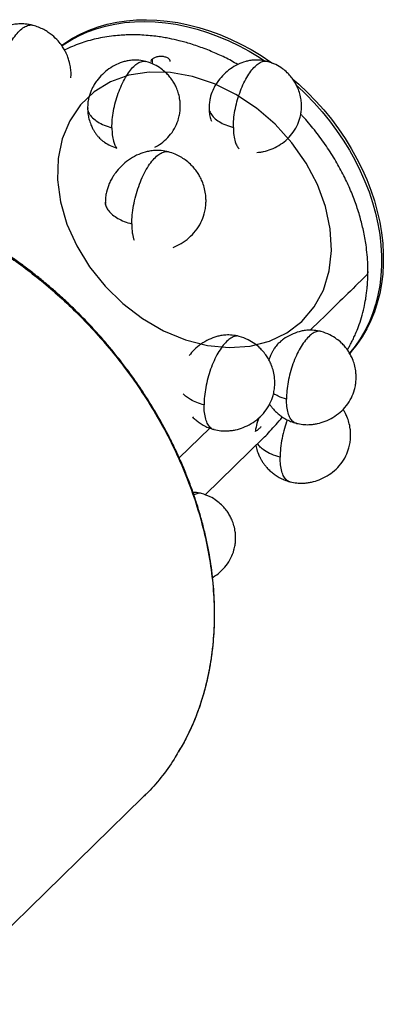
# Paper-space layout '_Trimétrica' of a CAD drawing. Header units: millimetres. Extents: x -414 to 138, y -368 to 179.
# Tile 5 of 5: x -51 to 138, y -333 to 179. Entities that reach past the tile are written whole.
import ezdxf

# ---------------------------------------------------------------- set-up
doc = ezdxf.new("R2010")
doc.units = ezdxf.units.MM

psp = doc.layouts.new('_Trimétrica')

# ---------------------------------------------------------------- linework, layer by layer
at = {"color": 7, "linetype": 'Continuous', "lineweight": 25}
for p, q in [((18.33, 158.47), (18.33, 156.08)), ((-5.97, 83.22), (-5.9, 82.42)), ((48.3, -33.38), (32.4, -48.9)), ((45.84, -68.1), (76.62, -38.06)), ((-96.75, -333.04), (13.39, -225.54))]:
    psp.add_line(p, q, dxfattribs=at)
at = {"color": 7, "linetype": 'Continuous', "lineweight": 25, "flags": 128}
for points in [[(-28.74, 165.64), (-27.07, 166.82), (-23.04, 169.36), (-18.8, 171.62), (-14.38, 173.59), (-9.77, 175.27), (-5, 176.64), (-0.09, 177.71), (4.96, 178.46), (10.13, 178.91), (15.39, 179.04), (20.74, 178.86), (26.15, 178.36), (31.61, 177.56), (37.11, 176.44), (42.61, 175.02), (48.11, 173.3), (53.59, 171.28), (59.03, 168.98), (64.41, 166.39), (69.72, 163.53), (74.94, 160.41), (80.05, 157.03), (80.9, 156.43)], [(-28.61, 165.49), (-28, 165.91), (-23.97, 168.45), (-19.74, 170.71), (-15.31, 172.68), (-10.71, 174.36), (-5.94, 175.73), (-1.02, 176.8), (4.03, 177.55), (9.19, 178), (14.46, 178.13), (19.81, 177.95), (25.22, 177.45), (30.68, 176.65), (36.17, 175.53), (41.68, 174.11), (47.18, 172.39), (52.66, 170.37), (58.1, 168.07), (63.48, 165.48), (68.79, 162.62), (74.01, 159.49), (76.77, 157.71)], [(91.49, 148.19), (94.57, 145.48), (99.08, 141.2), (103.42, 136.73), (107.55, 132.08), (111.47, 127.27), (115.17, 122.31), (118.63, 117.22), (121.84, 112.01), (124.79, 106.7), (127.48, 101.31), (129.88, 95.86), (132.01, 90.36), (133.84, 84.83), (135.38, 79.29), (136.62, 73.75), (137.55, 68.24), (138.17, 62.77), (138.48, 57.35), (138.48, 52.02), (138.17, 46.78), (137.55, 41.64), (136.62, 36.64), (135.38, 31.77), (133.84, 27.06), (132.01, 22.53), (129.88, 18.19), (127.48, 14.04), (124.79, 10.11), (121.84, 6.41), (121.02, 5.48)], [(93.51, 144.68), (93.63, 144.57), (98.15, 140.29), (102.48, 135.82), (106.62, 131.17), (110.54, 126.36), (114.23, 121.4), (117.69, 116.31), (120.9, 111.1), (123.86, 105.79), (126.54, 100.4), (128.95, 94.95), (131.08, 89.45), (132.91, 83.92), (134.45, 78.38), (135.68, 72.84), (136.62, 67.33), (137.24, 61.86), (137.55, 56.44), (137.55, 51.11), (137.24, 45.86), (136.62, 40.73), (135.68, 35.72), (134.45, 30.86), (132.91, 26.15), (131.08, 21.62), (128.95, 17.27), (126.54, 13.13), (123.86, 9.2), (120.95, 5.56)]]:
    psp.add_lwpolyline(points, dxfattribs=at)
at = {"color": 7, "linetype": 'Continuous', "flags": 128}
psp.add_lwpolyline([(108.46, 81.88), (104.24, 93.36), (98.36, 104.5), (90.97, 115.02), (82.27, 124.63), (72.49, 133.09), (61.87, 140.18), (50.69, 145.72), (39.25, 149.56), (27.83, 151.61), (16.74, 151.8), (6.25, 150.15), (-3.35, 146.68), (-11.83, 141.48), (-18.95, 134.71), (-24.54, 126.52), (-28.44, 117.13), (-30.57, 106.78), (-30.87, 95.75), (-29.31, 84.31), (-25.96, 72.77), (-20.89, 61.42), (-14.24, 50.55), (-6.17, 40.46), (3.1, 31.39), (13.34, 23.59), (24.27, 17.25), (35.62, 12.55), (47.09, 9.6), (58.38, 8.47), (69.2, 9.21), (79.28, 11.78), (88.35, 16.12), (96.17, 22.13), (102.55, 29.64), (107.31, 38.45), (110.34, 48.35), (111.55, 59.08), (110.92, 70.35), (108.46, 81.88)], dxfattribs=at)
at = {"color": 7, "linetype": 'Continuous', "lineweight": 25}
for points, knots in [([(-43.67, 176.1), (-44.97, 176.38), (-47.4, 176.89), (-50.84, 176.92), (-53.69, 176.59), (-56.93, 175.86), (-60.74, 174.41), (-64.98, 171.88), (-68.74, 168.73), (-71.26, 165.85), (-72.92, 163.48), (-74.06, 161.6), (-75.48, 158.7), (-76.54, 155.46), (-77.14, 152.07), (-77.2, 150.24), (-77.23, 149.3)], [0, 0, 0, 0, 0.082073, 0.152613, 0.209067, 0.256712, 0.35583, 0.457862, 0.558179, 0.655056, 0.689909, 0.735036, 0.790007, 0.888128, 0.942772, 1, 1, 1, 1]), ([(-63.21, 137.92), (-63.16, 139.47), (-63.07, 142.58), (-62.34, 147.65), (-61.17, 152.79), (-59.6, 157.84), (-57.69, 162.6), (-55.51, 166.88), (-53.14, 170.5), (-50.68, 173.34), (-48.2, 175.35), (-45.86, 176.23), (-44.32, 176.44), (-43.66, 176.09), (-43.64, 176.08)], [0, 0, 0, 0, 0.090687, 0.181259, 0.271812, 0.362491, 0.45314, 0.543668, 0.634284, 0.724975, 0.815561, 0.906103, 0.996774, 1, 1, 1, 1]), ([(-23.92, 148.77), (-23.87, 149.57), (-23.77, 151.24), (-24.03, 153.9), (-24.52, 156.53), (-25.16, 158.67), (-25.78, 160.32), (-26.43, 161.79), (-27.33, 163.53), (-28.67, 165.68), (-30.72, 168.27), (-33.16, 170.61), (-35.73, 172.52), (-38.09, 173.94), (-40.74, 175.2), (-42.65, 175.79), (-43.63, 176.09)], [0, 0, 0, 0, 0.065707, 0.137542, 0.218645, 0.284239, 0.320744, 0.363418, 0.416644, 0.48164, 0.571033, 0.688762, 0.757997, 0.833499, 0.914502, 1, 1, 1, 1]), ([(62.8, 155.71), (61.7, 156.36), (58.36, 158.33), (52.54, 161.1), (45.51, 164.06), (38.75, 166.39), (32.68, 168.08), (27.96, 169.13), (24.23, 169.82), (20.93, 170.32), (17.15, 170.76), (13.32, 171.05), (9.87, 171.17), (7.16, 171.17), (4.7, 171.11), (1.78, 170.96), (-1.95, 170.63), (-6.3, 170.01), (-10.75, 169.13), (-15.03, 168.02), (-19.17, 166.7), (-23.21, 165.12), (-25.88, 163.95), (-27.19, 163.26), (-27.21, 163.25)], [0, 0, 0, 0, 0.037371, 0.113475, 0.190841, 0.265913, 0.330741, 0.385005, 0.41673, 0.450231, 0.490619, 0.537875, 0.573545, 0.602605, 0.626391, 0.65416, 0.698812, 0.750436, 0.801425, 0.851338, 0.900171, 0.948779, 0.999207, 1, 1, 1, 1]), ([(27.68, 157.28), (27.66, 157.55), (27.62, 158.17), (26.67, 159.04), (25.15, 159.7), (23.23, 159.98), (21.25, 159.84), (19.45, 159.32), (18.7, 158.75), (18.33, 158.47)], [0, 0, 0, 0, 0.114507, 0.261599, 0.408717, 0.555836, 0.702927, 0.851467, 1, 1, 1, 1]), ([(15.04, 157.33), (13.86, 157.58), (11.67, 158.04), (8.57, 158.06), (6, 157.77), (3.08, 157.11), (-0.37, 155.8), (-4.19, 153.51), (-7.59, 150.67), (-10.06, 147.84), (-11.98, 145), (-13.56, 141.96), (-14.62, 138.7), (-15.17, 135.64), (-15.22, 133.98), (-15.25, 133.14)], [0, 0, 0, 0, 0.082078, 0.152622, 0.209079, 0.256728, 0.355851, 0.457889, 0.558212, 0.655095, 0.711206, 0.789994, 0.888122, 0.942769, 1, 1, 1, 1]), ([(-2.59, 122.86), (-2.55, 124.27), (-2.47, 127.07), (-1.81, 131.65), (-0.76, 136.29), (0.67, 140.84), (2.39, 145.14), (4.35, 149), (6.5, 152.27), (8.72, 154.84), (10.95, 156.64), (13.06, 157.44), (14.45, 157.63), (15.05, 157.32), (15.07, 157.3)], [0, 0, 0, 0, 0.090687, 0.181258, 0.271811, 0.36249, 0.453138, 0.543666, 0.634281, 0.724972, 0.815557, 0.906099, 0.996769, 1, 1, 1, 1]), ([(19.69, 112.78), (20.17, 113), (22.01, 113.87), (24.86, 116.09), (28.1, 119.43), (30.58, 123.35), (32.01, 127.07), (32.68, 130.16), (32.94, 132.52), (32.98, 134.84), (32.76, 137.48), (32.16, 140.38), (31.2, 143.14), (30.07, 145.5), (28.79, 147.61), (27.26, 149.62), (25.33, 151.67), (22.83, 153.74), (19.37, 155.89), (16.58, 156.82), (15.07, 157.32)], [0, 0, 0, 0, 0.027144, 0.105054, 0.184898, 0.267224, 0.343931, 0.390196, 0.430651, 0.466332, 0.5104, 0.566841, 0.619618, 0.661157, 0.701945, 0.749616, 0.791646, 0.84743, 0.917471, 1, 1, 1, 1]), ([(17.82, 157.29), (17.8, 157.36), (17.68, 157.76), (18.04, 158.15), (18.33, 158.47)], [0, 0, 0, 0, 0.186494, 1, 1, 1, 1]), ([(78.12, 157.36), (76.94, 157.6), (74.76, 158.07), (71.66, 158.09), (69.1, 157.8), (66.19, 157.14), (62.75, 155.83), (58.94, 153.55), (55.55, 150.72), (53.08, 147.9), (51.17, 145.06), (49.6, 142.03), (48.54, 138.78), (47.99, 135.73), (47.94, 134.08), (47.91, 133.23)], [0, 0, 0, 0, 0.082078, 0.152622, 0.209079, 0.256728, 0.355851, 0.457889, 0.558212, 0.655095, 0.711206, 0.789994, 0.888122, 0.942769, 1, 1, 1, 1]), ([(60.53, 122.99), (60.57, 124.39), (60.66, 127.18), (61.31, 131.75), (62.36, 136.38), (63.78, 140.92), (65.5, 145.2), (67.46, 149.05), (69.6, 152.31), (71.81, 154.87), (74.04, 156.68), (76.14, 157.47), (77.53, 157.66), (78.12, 157.34), (78.14, 157.33)], [0, 0, 0, 0, 0.090687, 0.181258, 0.271811, 0.36249, 0.453138, 0.543666, 0.634281, 0.724972, 0.815557, 0.906099, 0.996769, 1, 1, 1, 1]), ([(72.81, 110.02), (73.3, 110.06), (74.46, 110.13), (76.95, 110.59), (80.32, 111.59), (84.25, 113.53), (87.92, 116.2), (91.13, 119.57), (93.62, 123.48), (95.04, 127.19), (95.71, 130.27), (95.97, 132.62), (96, 134.94), (95.79, 137.56), (95.19, 140.46), (94.23, 143.2), (93.11, 145.56), (91.83, 147.66), (90.31, 149.67), (88.37, 151.71), (85.88, 153.78), (82.44, 155.92), (79.65, 156.85), (78.15, 157.35)], [0, 0, 0, 0, 0.021783, 0.050865, 0.11109, 0.17606, 0.242045, 0.309667, 0.379391, 0.444357, 0.483539, 0.517802, 0.548022, 0.585344, 0.633145, 0.677844, 0.713024, 0.747568, 0.787942, 0.823539, 0.870784, 0.930103, 1, 1, 1, 1]), ([(47.91, 133.23), (47.95, 132.21), (48.04, 130.31), (48.47, 127.94), (48.93, 126.65), (49.09, 126.19)], [0, 0, 0, 0, 0.428987, 0.798553, 1, 1, 1, 1]), ([(48.02, 133.23), (47.99, 133.03), (47.83, 132.04), (48.67, 130.26), (50.39, 128.02), (53.07, 125.99), (56.45, 124.25), (59.17, 123.41), (60.53, 122.99)], [0, 0, 0, 0, 0.04781, 0.233864, 0.423697, 0.615459, 0.807607, 1, 1, 1, 1]), ([(-15.25, 133.14), (-15.21, 132.11), (-15.13, 130.2), (-14.54, 127.28), (-13.7, 124.75), (-12.73, 122.66), (-11.84, 121.08), (-10.9, 119.69), (-10.09, 118.6), (-9.57, 118.03), (-9.44, 117.89)], [0, 0, 0, 0, 0.18498, 0.344338, 0.532907, 0.66107, 0.75628, 0.861856, 0.964977, 1, 1, 1, 1]), ([(-15.14, 133.13), (-15.17, 132.93), (-15.33, 131.94), (-14.49, 130.15), (-12.76, 127.91), (-10.07, 125.88), (-6.69, 124.13), (-3.96, 123.29), (-2.59, 122.86)], [0, 0, 0, 0, 0.0478101, 0.2338643, 0.423697, 0.615459, 0.8076066, 1, 1, 1, 1]), ([(130.47, 48.1), (130.46, 49.3), (130.44, 52.19), (130.13, 56.78), (129.44, 62.68), (128.27, 69.23), (126.44, 76.55), (124.1, 83.84), (121.14, 91.32), (117.55, 98.93), (113.26, 106.62), (108.31, 114.29), (102.69, 121.73), (98.41, 126.92), (95.89, 129.48), (95.56, 129.81)], [0, 0, 0, 0, 0.042929, 0.10315, 0.162223, 0.249928, 0.331421, 0.41761, 0.505335, 0.596379, 0.690747, 0.788357, 0.886928, 0.98546, 1, 1, 1, 1]), ([(60.53, 122.99), (60.58, 121.6), (60.67, 118.82), (61.36, 115.67), (62.3, 113.32), (63.09, 112.35), (63.48, 111.87)], [0, 0, 0, 0, 0.280124, 0.55986, 0.779795, 1, 1, 1, 1]), ([(-9.39, 117.94), (-9.15, 117.62), (-8.67, 116.99), (-7.59, 116.11), (-5.98, 114.95), (-3.57, 113.58), (-1.25, 112.7), (-0.1, 112.26)], [0, 0, 0, 0, 0.14006, 0.281202, 0.4168, 0.708116, 1, 1, 1, 1]), ([(-2.59, 122.86), (-2.56, 121.58), (-2.48, 119.03), (-1.9, 116.06), (-1.1, 113.77), (-0.43, 112.76), (-0.1, 112.26)], [0, 0, 0, 0, 0.280166, 0.559993, 0.779874, 1, 1, 1, 1]), ([(26.87, 110.26), (25.59, 110.53), (23.21, 111.04), (19.84, 111.06), (17.05, 110.74), (13.87, 110.03), (10.14, 108.61), (5.98, 106.12), (2.3, 103.03), (-0.17, 100.22), (-1.8, 97.89), (-2.92, 96.05), (-4.31, 93.21), (-5.35, 90.03), (-5.94, 86.71), (-6, 84.91), (-6.03, 83.99)], [0, 0, 0, 0, 0.082073, 0.152613, 0.209067, 0.256712, 0.35583, 0.457862, 0.558179, 0.655056, 0.689909, 0.735036, 0.790007, 0.888128, 0.942772, 1, 1, 1, 1]), ([(7.72, 72.84), (7.76, 74.36), (7.85, 77.4), (8.57, 82.38), (9.71, 87.42), (11.26, 92.36), (13.12, 97.03), (15.26, 101.22), (17.59, 104.77), (20, 107.56), (22.42, 109.52), (24.72, 110.39), (26.23, 110.6), (26.87, 110.25), (26.9, 110.24)], [0, 0, 0, 0, 0.0906872, 0.1812585, 0.2718119, 0.362491, 0.4531397, 0.5436675, 0.6342833, 0.724974, 0.8155603, 0.9061021, 0.9967726, 1, 1, 1, 1]), ([(29.3, 60.6), (30.71, 61.23), (33.61, 62.54), (37.54, 65.46), (41.04, 69.11), (43.75, 73.37), (45.3, 77.41), (46.03, 80.76), (46.31, 83.32), (46.35, 85.85), (46.11, 88.71), (45.46, 91.86), (44.42, 94.85), (43.19, 97.42), (41.8, 99.71), (40.14, 101.89), (38.04, 104.11), (35.73, 106.04), (33.04, 107.78), (30.17, 109.23), (28.02, 109.9), (26.9, 110.25)], [0, 0, 0, 0, 0.07022, 0.14467, 0.220967, 0.299636, 0.372936, 0.417146, 0.455804, 0.4899, 0.532011, 0.585945, 0.636377, 0.676071, 0.715047, 0.7606, 0.800764, 0.854069, 0.897279, 0.946164, 1, 1, 1, 1]), ([(-126.31, 89.02), (-123.28, 88.16), (-117.08, 86.38), (-107.57, 83.05), (-97.63, 79.06), (-87.28, 74.3), (-77.21, 69.04), (-67.47, 63.36), (-58.12, 57.34), (-48.63, 50.61), (-39.07, 43.14), (-29.5, 34.9), (-19.99, 25.87), (-10.65, 16.04), (-1.56, 5.43), (7.16, -5.95), (15.4, -18.05), (23.04, -30.83), (29.97, -44.2), (36.06, -58.08), (41.22, -72.34), (45.34, -86.86), (48.34, -101.5), (50.17, -116.11), (50.78, -130.54), (50.17, -144.63), (48.34, -158.25), (45.34, -171.27), (41.19, -183.52), (36.74, -193.73), (33.27, -199.51), (31.93, -201.76)], [0, 0, 0, 0, 0.025226, 0.051743, 0.079611, 0.108888, 0.139627, 0.166396, 0.194238, 0.223171, 0.253207, 0.284351, 0.316601, 0.349942, 0.384352, 0.419793, 0.456218, 0.493563, 0.531753, 0.570698, 0.610296, 0.650431, 0.69098, 0.731809, 0.772779, 0.813749, 0.854578, 0.895126, 0.935262, 0.974859, 1, 1, 1, 1]), ([(-17.46, 23.83), (-19.42, 25.8), (-22.16, 28.56), (-26.31, 32.5), (-29.88, 35.77), (-34.21, 39.59), (-38.85, 43.48), (-43.8, 47.44), (-49, 51.39), (-54.42, 55.29), (-60.02, 59.1), (-65.8, 62.8), (-71.71, 66.37), (-77.75, 69.78), (-83.91, 73.02), (-90.16, 76.08), (-96.5, 78.95), (-102.91, 81.62), (-109.38, 84.08), (-115.9, 86.32), (-121.37, 88.03), (-124.67, 88.91), (-125.78, 89.21)], [0, 0, 0, 0, 0.063313, 0.088472, 0.130304, 0.173676, 0.220165, 0.268664, 0.31873, 0.370006, 0.42224, 0.475245, 0.528879, 0.583035, 0.637628, 0.692592, 0.747872, 0.803425, 0.859217, 0.915218, 0.971404, 1, 1, 1, 1]), ([(-5.98, 84.09), (-6, 84.01), (-6.16, 83.21), (-5.61, 81.66), (-4.4, 79.55), (-2.36, 77.52), (0.38, 75.67), (3.76, 74.05), (6.4, 73.24), (7.72, 72.84)], [0, 0, 0, 0, 0.017086, 0.17265, 0.331169, 0.491822, 0.661011, 0.830417, 1, 1, 1, 1]), ([(-6, 83.75), (-6.01, 83.65), (-6.04, 83.22), (-5.98, 82.76), (-5.92, 82.42)], [0, 0, 0, 0, 0.239263, 1, 1, 1, 1]), ([(7.72, 72.84), (7.74, 71.92), (7.77, 70.09), (8.1, 67.11), (8.59, 65.37), (8.89, 64.3)], [0, 0, 0, 0, 0.280362, 0.560589, 1, 1, 1, 1]), ([(130.36, 48.1), (130.39, 47.86), (130.47, 47.12), (129.62, 45.92), (128.19, 44.62), (126.85, 43.28), (122.27, 38.83), (113.49, 30.24), (105.14, 22.09), (100.44, 17.51)], [0, 0, 0, 0, 0.021076, 0.064677, 0.108127, 0.152079, 0.196031, 0.547646, 1, 1, 1, 1]), ([(119.78, 7.32), (120.14, 7.92), (120.92, 9.24), (121.98, 11.23), (123.04, 13.39), (124.25, 16.06), (125.69, 19.64), (127.2, 24.2), (128.45, 29), (129.26, 33.21), (129.74, 36.45), (130.04, 39.02), (130.26, 41.58), (130.45, 44.61), (130.44, 46.85), (130.43, 48.11)], [0, 0, 0, 0, 0.050798, 0.111614, 0.164647, 0.22623, 0.323826, 0.440773, 0.565749, 0.670404, 0.737464, 0.791811, 0.84863, 0.914525, 1, 1, 1, 1]), ([(32.16, -201.67), (32.25, -201.53), (33.46, -199.62), (35.54, -195.73), (38.38, -190), (40.93, -184.05), (43.2, -177.91), (45.19, -171.6), (46.89, -165.11), (48.29, -158.46), (49.39, -151.66), (50.16, -144.96), (50.63, -138.4), (50.84, -132), (50.79, -125.54), (50.49, -119.01), (49.94, -112.43), (49.15, -105.81), (48.1, -99.16), (46.82, -92.49), (45.28, -85.81), (43.51, -79.13), (41.5, -72.45), (39.26, -65.79), (36.78, -59.16), (34.08, -52.56), (31.15, -46.01), (28.01, -39.52), (24.66, -33.1), (21.11, -26.76), (17.36, -20.52), (13.44, -14.38), (9.34, -8.38), (5.12, -2.55), (0.83, 3.05), (-3.37, 8.23), (-7.11, 12.62), (-10.54, 16.48), (-13.85, 20.09), (-16.23, 22.56), (-17.46, 23.83)], [0, 0, 0, 0, 0.002303, 0.032079, 0.061954, 0.091925, 0.12199, 0.152148, 0.182396, 0.212732, 0.243154, 0.273661, 0.301047, 0.328435, 0.355823, 0.38321, 0.410594, 0.437976, 0.465353, 0.492724, 0.52009, 0.547447, 0.574794, 0.602129, 0.62945, 0.656752, 0.684032, 0.711283, 0.738496, 0.765657, 0.792748, 0.819736, 0.846564, 0.873125, 0.899183, 0.924107, 0.946316, 0.962498, 0.980622, 1, 1, 1, 1]), ([(106.13, 16.85), (104.93, 17.1), (102.7, 17.58), (99.54, 17.6), (96.92, 17.3), (93.94, 16.63), (90.45, 15.28), (87.06, 13.35), (85.26, 11.77), (84.62, 11.2)], [0, 0, 0, 0, 0.159361, 0.296328, 0.405944, 0.498457, 0.690914, 0.889028, 1, 1, 1, 1]), ([(106.15, 16.83), (106.13, 16.84), (105.53, 17.16), (104.11, 16.97), (101.96, 16.16), (99.69, 14.31), (97.43, 11.7), (95.24, 8.37), (93.24, 4.44), (91.49, 0.07), (90.04, -4.57), (88.97, -9.3), (88.3, -13.96), (88.21, -16.82), (88.17, -18.25)], [0, 0, 0, 0, 0.003231, 0.093901, 0.184443, 0.275028, 0.365719, 0.456334, 0.546862, 0.63751, 0.728189, 0.818742, 0.909313, 1, 1, 1, 1]), ([(93.33, -30.89), (94.44, -31.11), (96.54, -31.54), (99.54, -31.62), (102.06, -31.42), (104.93, -30.92), (108.38, -29.88), (112.39, -27.91), (116.14, -25.18), (119.42, -21.74), (121.96, -17.75), (123.41, -13.96), (124.1, -10.81), (124.36, -8.41), (124.39, -6.04), (124.17, -3.36), (123.56, -0.41), (122.59, 2.4), (121.44, 4.8), (120.13, 6.95), (118.57, 9), (116.6, 11.09), (114.06, 13.2), (110.54, 15.38), (107.7, 16.33), (106.16, 16.84)], [0, 0, 0, 0, 0.044416, 0.083625, 0.116219, 0.142493, 0.196904, 0.255602, 0.315217, 0.376311, 0.439304, 0.497998, 0.533398, 0.564353, 0.591655, 0.625374, 0.668561, 0.708944, 0.740729, 0.771938, 0.808414, 0.840574, 0.883258, 0.936851, 1, 1, 1, 1]), ([(63.55, 14.35), (62.33, 14.6), (60.07, 15.08), (56.85, 15.11), (54.2, 14.8), (51.17, 14.12), (47.61, 12.77), (43.67, 10.4), (40.24, 7.59), (38.42, 5.38), (37.58, 4.36)], [0, 0, 0, 0, 0.127332, 0.236771, 0.324356, 0.398276, 0.552052, 0.710349, 0.865985, 1, 1, 1, 1]), ([(63.58, 14.32), (63.55, 14.33), (62.94, 14.66), (61.5, 14.47), (59.31, 13.64), (57.01, 11.77), (54.71, 9.11), (52.5, 5.73), (50.46, 1.74), (48.68, -2.7), (47.21, -7.41), (46.12, -12.21), (45.44, -16.95), (45.35, -19.85), (45.31, -21.3)], [0, 0, 0, 0, 0.003231, 0.093901, 0.184443, 0.275028, 0.365719, 0.456334, 0.546862, 0.63751, 0.728189, 0.818742, 0.909313, 1, 1, 1, 1]), ([(50.55, -34.14), (51.68, -34.37), (53.81, -34.8), (56.86, -34.88), (59.42, -34.68), (62.34, -34.17), (65.84, -33.12), (69.91, -31.11), (73.72, -28.34), (77.05, -24.84), (79.62, -20.79), (81.1, -16.95), (81.8, -13.75), (82.06, -11.31), (82.1, -8.91), (81.88, -6.19), (81.26, -3.18), (80.26, -0.33), (79.1, 2.11), (77.77, 4.29), (76.19, 6.37), (74.19, 8.49), (71.6, 10.64), (68.03, 12.85), (65.14, 13.82), (63.58, 14.34)], [0, 0, 0, 0, 0.044416, 0.083625, 0.116219, 0.142493, 0.196904, 0.255602, 0.315217, 0.376311, 0.439304, 0.497998, 0.533398, 0.564353, 0.591655, 0.625374, 0.668561, 0.708944, 0.740729, 0.771938, 0.808414, 0.840574, 0.883258, 0.936851, 1, 1, 1, 1]), ([(84.57, 11.25), (84.49, 11.19), (84.13, 10.92), (83.51, 10.26), (82.72, 9.34), (81.95, 8.28), (81.21, 7.09), (80.51, 5.78), (79.76, 4.18), (79.3, 2.92), (79.02, 2.16)], [0, 0, 0, 0, 0.0380485, 0.1716944, 0.3002222, 0.4241888, 0.5600184, 0.6882863, 0.8098258, 1, 1, 1, 1]), ([(45.31, -21.3), (44.03, -20.91), (41.48, -20.13), (38.47, -18.66), (36.1, -17.12), (35.01, -16.07), (34.46, -15.54)], [0, 0, 0, 0, 0.280484, 0.560668, 0.780694, 1, 1, 1, 1]), ([(88.17, -18.25), (86.68, -17.8), (84.14, -17.04), (82.18, -15.92), (81.37, -15.46)], [0, 0, 0, 0, 0.587815, 1, 1, 1, 1]), ([(93.33, -30.88), (93.32, -30.88), (92.63, -30.87), (91.5, -30.01), (90.04, -28.28), (88.97, -25.62), (88.29, -22.28), (88.21, -19.59), (88.17, -18.25)], [0, 0, 0, 0, 0.004994, 0.204041, 0.403155, 0.601992, 0.800869, 1, 1, 1, 1]), ([(50.55, -34.13), (50.54, -34.13), (49.84, -34.13), (48.7, -33.25), (47.21, -31.49), (46.12, -28.79), (45.44, -25.4), (45.35, -22.67), (45.31, -21.3)], [0, 0, 0, 0, 0.004994, 0.204041, 0.403155, 0.601992, 0.800869, 1, 1, 1, 1]), ([(79.35, -20.91), (79.47, -21.1), (79.91, -21.78), (80.82, -22.93), (82.18, -24.45), (83.79, -25.93), (85.69, -27.39), (87.83, -28.73), (90.37, -29.97), (92.24, -30.55), (93.21, -30.86)], [0, 0, 0, 0, 0.039816, 0.140442, 0.251006, 0.3902, 0.516867, 0.66187, 0.823701, 1, 1, 1, 1]), ([(90.06, -61.32), (91.19, -61.55), (93.31, -61.98), (96.35, -62.06), (98.91, -61.86), (101.82, -61.36), (105.31, -60.3), (109.37, -58.3), (113.18, -55.53), (116.5, -52.05), (119.07, -48.01), (120.54, -44.16), (121.24, -40.98), (121.5, -38.55), (121.54, -36.14), (121.32, -33.43), (120.7, -30.43), (119.7, -27.59), (118.63, -25.29), (117.85, -24.06), (117.51, -23.52)], [0, 0, 0, 0, 0.05802, 0.109238, 0.151816, 0.186137, 0.257214, 0.33389, 0.411764, 0.49157, 0.573857, 0.650529, 0.696771, 0.737207, 0.772872, 0.816919, 0.873334, 0.926086, 0.967605, 1, 1, 1, 1]), ([(39.29, -27.59), (39.83, -28.12), (40.91, -29.16), (42.79, -30.59), (44.97, -31.95), (47.54, -33.21), (49.44, -33.8), (50.43, -34.11)], [0, 0, 0, 0, 0.172941, 0.344737, 0.541401, 0.76089, 1, 1, 1, 1]), ([(74.15, -27.67), (73.93, -28.14), (73.15, -29.8), (72.38, -32.24), (72.07, -34.23), (71.97, -34.92)], [0, 0, 0, 0, 0.205193, 0.727836, 1, 1, 1, 1]), ([(76.61, -38.06), (76.66, -38.01), (77.48, -37.27), (79.57, -35.03), (82.67, -31.56), (84.91, -28.91), (86.01, -27.6), (86.04, -27.56)], [0, 0, 0, 0, 0.0199729, 0.3434534, 0.6665723, 0.9901283, 1, 1, 1, 1]), ([(88.6, -29.04), (88.07, -30.54), (86.97, -33.68), (85.77, -38.7), (84.97, -43.82), (84.88, -46.95), (84.83, -48.51)], [0, 0, 0, 0, 0.232616, 0.488333, 0.743985, 1, 1, 1, 1]), ([(75.07, -32.57), (74.93, -32.71), (74.24, -33.4), (73.29, -34.23), (72.38, -34.94), (71.92, -35.17), (71.99, -34.99), (72.02, -34.93)], [0, 0, 0, 0, 0.071894, 0.339342, 0.606037, 0.872349, 1, 1, 1, 1]), ([(72.23, -42.34), (72.32, -42.82), (72.59, -44.37), (73.37, -46.56), (74.37, -48.72), (75.29, -50.34), (76.25, -51.79), (77.38, -53.26), (78.76, -54.79), (80.39, -56.3), (82.31, -57.78), (84.49, -59.13), (87.06, -60.39), (88.95, -60.98), (89.94, -61.29)], [0, 0, 0, 0, 0.0533541, 0.1722406, 0.2530427, 0.3130696, 0.379632, 0.444646, 0.5160803, 0.606013, 0.6878514, 0.7815367, 0.8860948, 1, 1, 1, 1]), ([(84.83, -48.51), (83.3, -48.03), (80.25, -47.08), (76.83, -45.21), (74.4, -43.33), (73.48, -42.1), (73.06, -41.53)], [0, 0, 0, 0, 0.290577, 0.580738, 0.808395, 1, 1, 1, 1]), ([(90.06, -61.31), (90.04, -61.31), (89.35, -61.31), (88.21, -60.43), (86.72, -58.68), (85.64, -55.99), (84.95, -52.6), (84.87, -49.87), (84.83, -48.51)], [0, 0, 0, 0, 0.004994, 0.204041, 0.403155, 0.601992, 0.800869, 1, 1, 1, 1]), ([(43.98, -67.4), (42.82, -67.12), (41.36, -66.77), (39.85, -66.77), (39.55, -66.77)], [0, 0, 0, 0, 0.796878, 1, 1, 1, 1]), ([(44.01, -67.42), (43.99, -67.41), (43.4, -67.1), (42.06, -67.23), (40.69, -67.88), (40.03, -68.19)], [0, 0, 0, 0, 0.018001, 0.523195, 1, 1, 1, 1]), ([(49.72, -110.93), (49.81, -110.89), (51.24, -110.19), (53.69, -108.2), (56.91, -104.91), (59.36, -101.02), (60.78, -97.34), (61.45, -94.29), (61.7, -91.95), (61.73, -89.65), (61.52, -87.05), (60.93, -84.17), (59.98, -81.44), (58.86, -79.11), (57.59, -77.02), (56.08, -75.03), (54.16, -73), (51.69, -70.95), (48.27, -68.82), (45.51, -67.9), (44.01, -67.41)], [0, 0, 0, 0, 0.005158, 0.08483, 0.166478, 0.250664, 0.329105, 0.376415, 0.417784, 0.454272, 0.499336, 0.557052, 0.611022, 0.6535, 0.695209, 0.743957, 0.786937, 0.843982, 0.915606, 1, 1, 1, 1]), ([(31.93, -201.76), (31.22, -203.02), (28.56, -207.76), (22.96, -215.1), (17.42, -221.74), (13.95, -224.89), (13.32, -225.47)], [0, 0, 0, 0, 0.141378, 0.532505, 0.914981, 1, 1, 1, 1])]:
    psp.add_open_spline(points, degree=3, knots=knots, dxfattribs=at)

doc.saveas('drawing.dxf')
